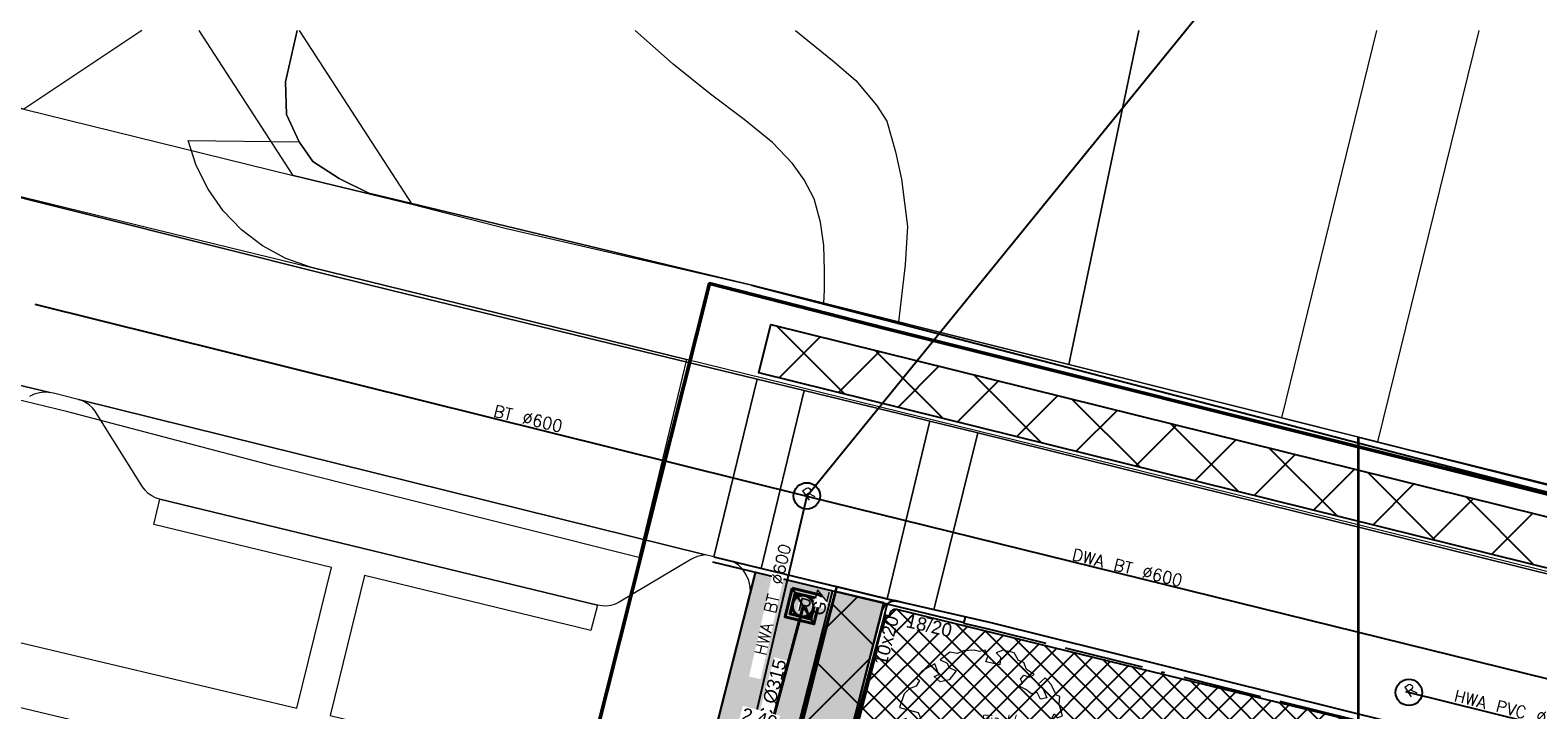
# Model space of a CAD drawing. Header units: metres. Extents: x 252743 to 254903, y 592696 to 593766.
# Tile 47 of 256: x 253660 to 253705, y 593057 to 593077. Entities that reach past the tile are written whole.
import ezdxf
from ezdxf.enums import TextEntityAlignment as Align
from ezdxf.lldxf.tags import DXFTag

# ---------------------------------------------------------------- set-up
doc = ezdxf.new("R2010")
doc.units = ezdxf.units.M
for name, pattern in [('ACAD_ISO10W100', [18, 12, -3, 0, -3]), ('ACAD_ISO11W100', [33, 12, -3, 12, -3, 0, -3]), ('DASHED', [19.05, 12.7, -6.35]), ('IMPORT-KG-KADASTRAAL-SO _2_', [0]), ('IMPORT-KG-PERCEEL-SO _2_', [0])]:
    doc.linetypes.add(name, pattern=pattern)
for name, color, linetype, lineweight in [('132034000_dwg', 8, 'Continuous', 5), ('ALGEMEEN WERKGRENS', 10, 'FENCELINE1', 50), ('B-BH-KG-GRENS_KADASTRAAL-G', 250, 'IMPORT-KG-KADASTRAAL-SO _2_', 18), ('B-BH-KG-GRENS_PERCEEL-G', 250, 'IMPORT-KG-PERCEEL-SO _2_', 18), ('B-BH-VH-GESLOTENVERHARDING-G', 250, 'Continuous', 18), ('B-BH-VH-HALFVERHARDING_GRAVEL-G', 250, 'Continuous', 18), ('B-BH-VH-HALFVERHARDING_GRIND-G', 250, 'Continuous', 18), ('B-BH-VH-OPENVERHARDING-G', 250, 'Continuous', 18), ('B-BH-VH-OPENVERHARDING_STRAATBAKSTEEN-G', 250, 'Continuous', 18), ('B-BH-VH-OPENVERHARDING_TEGEL-G', 250, 'Continuous', 18), ('B-WE-GR-BOOM-S1', 8, 'Continuous', 9), ('B-WE-GR-BOOM_STAMDIAMETER-T', 7, 'Continuous', 25), ('N-RI-HWA-INSPECTIEPUT', 150, 'Continuous', 40), ('N-RI-HWA-PVC', 150, 'ACAD_ISO11W100', 40), ('N-RI-IT-HWA-INSPECTIEPUT', 150, 'Continuous', 40)]:
    doc.layers.add(name, color=color, linetype=linetype, lineweight=lineweight)
doc.layers.add('ALGEMEEN HULP', color=6, linetype='Continuous', plot=False)
doc.layers.add('N-WB-HULP', color=6, linetype='Continuous', plot=False)
for name, color, linetype in [('B-RI-DWA-BETON', 8, 'Continuous'), ('B-RI-HWA-BETON', 8, 'Continuous'), ('B-RI-HWA-PVC', 8, 'Continuous'), ('B-RI-INSPECTIEPUT', 8, 'Continuous'), ('B-RI-TEKST 200', 8, 'Continuous'), ('B-WB-BAND TROTOIRBAND 13 15', 8, 'ACAD_ISO10W100'), ('N-GR-ARC-GROENVOORZIENING-N', 82, 'Continuous'), ('N-KL-NUTSSTROOK', 10, 'Continuous'), ('N-RI-TEKST 200', 7, 'Continuous'), ('N-WB-ANTIWORTELSCHERM', 6, 'ZIGZAG'), ('N-WB-ARC-ASFALT', 8, 'Continuous'), ('N-WB-ARC-BETONTEGEL 30X30', 8, 'Continuous'), ('N-WB-BAND GAZONBAND 10x20', 7, 'DASHED'), ('N-WB-BAND OPSLUITBAND 10x20', 7, 'DASHED'), ('N-WB-BAND TEKST 200', 7, 'Continuous'), ('N-WB-BAND TROTTOIRBAND 18 20', 7, 'ACAD_ISO11W100'), ('N-WB-KANTVERHARDING', 2, 'Continuous'), ('N-WB-MAATVOERING-VERHARDINGEN', 7, 'Continuous')]:
    doc.layers.add(name, color=color, linetype=linetype)
doc.layers.add('B-WE-KG-GRENS_PERCEEL-G', color=7, linetype='KG-PERCEEL-SO', lineweight=18, true_color=0x00a6ff)
doc.layers.add('N-WB-ARC-ASFALT ROOD', color=7, linetype='Continuous', true_color=0xff6666)
doc.layers.get('0').freeze()
doc.styles.add('B_STANDARD 200', font='txt.shx', dxfattribs={"height": 0.36})
doc.styles.add('N_STANDARD 200', font='arial.ttf', dxfattribs={"height": 0.4})
doc.styles.add('NLCS-ISO', font='txt')
doc.styles.get("Standard").update_dxf_attribs({"font": 'simplex.shx'})
doc.linetypes.add('FENCELINE1', pattern='A,6.35,-2.54,[133,ltypeshp.shx,S=2.54,R=0,X=-2.54,Y=0],-2.54,25.4', length=36.83)
tags = doc.linetypes.add('KG-PERCEEL-SO', pattern='A,5.5,-2,["P",Standard,S=1.8,R=0,X=-0.5,Y=-0.9],-2,5.5,-2,[5,NLCS.SHX,S=0.75,R=0,X=0,Y=0],-2', length=19).pattern_tags.tags
tags[6] = DXFTag(74, 10)
doc.linetypes.add('ZIGZAG', pattern='A,0.00254,-5.08,[131,ltypeshp.shx,S=5.08,R=0,X=-5.08,Y=0],-10.16,[131,ltypeshp.shx,S=5.08,R=180,X=5.08,Y=0],-5.08', length=20.32254)
doc.dimstyles.new('N_DIMENSION 200', dxfattribs={"dimtxt": 0.4, "dimasz": 0.4, "dimexe": 0.125, "dimexo": 0.125, "dimgap": 0.25, "dimtad": 1, "dimzin": 3, "dimdsep": 46, "dimtxsty": 'N_STANDARD 200', "dimcen": 0, "dimazin": 3, "dimtfac": 1, "dimtix": 1, "dimtmove": 2, "dimatfit": 3, "dimfxl": 0.125, "dimfxlon": 1, "dimtfill": 1, "dimtolj": 1, "dimtzin": 0, "dimarcsym": 0})

# ---------------------------------------------------------------- blocks, each defined once
blk = doc.blocks.new('SGR-BOOM_06_ST')
at = {"linetype": 'Continuous', "flags": 128}
blk.add_lwpolyline([(2.698, 3.52), (2.53, 3.939), (2.197, 4.064), (1.945, 4.524), (1.273, 4.692), (0.855, 4.524), (1.108, 4.273), (1.064, 3.812), (0.228, 3.98), (0.352, 4.315), (0.184, 4.692), (-0.15, 4.609), (-0.486, 4.692), (-1.155, 4.65), (-1.491, 4.483), (-1.952, 4.565), (-2.539, 4.105), (-2.12, 3.896), (-1.994, 3.644), (-1.575, 3.435), (-1.994, 2.89), (-2.539, 2.766), (-2.915, 3.099), (-2.62, 3.217), (-2.873, 3.855), (-3.628, 3.435), (-4.004, 3.016), (-3.794, 2.848), (-4.004, 2.514), (-4.425, 2.346), (-4.717, 2.054), (-5.01, 1.214), (-3.88, 0.921), (-3.712, 0.544), (-4.004, 0.293), (-4.507, 0.293), (-4.602, 0.556), (-5.093, 0.376), (-4.758, -0.168), (-4.925, -0.377), (-4.717, -0.545), (-4.884, -1.006), (-4.532, -1.182), (-4.717, -1.551), (-4.424, -1.592), (-4.293, -1.707), (-4.619, -2.107), (-3.921, -2.682), (-3.668, -2.431), (-3.46, -1.97), (-3.627, -1.761), (-3.419, -1.174), (-3.124, -1.342), (-2.788, -1.761), (-2.496, -2.01), (-2.788, -2.808), (-3.419, -2.932), (-3.668, -3.394), (-3.333, -3.771), (-2.832, -3.897), (-2.769, -4.022), (-2.706, -4.148), (-2.328, -3.729), (-1.826, -3.729), (-1.575, -3.897), (-1.699, -4.273), (-1.699, -4.609), (-1.154, -4.736), (-0.61, -4.692), (-0.486, -4.945), (-0.233, -4.65), (0.101, -4.483), (-0.059, -4.007), (0.269, -3.896), (0.773, -4.023), (0.856, -4.609), (1.149, -4.565), (1.442, -4.736), (2.071, -4.232), (2.365, -4.356), (2.322, -4.147), (2.657, -3.98), (2.406, -3.728), (2.113, -3.644), (2.574, -3.226), (2.615, -2.975), (3.16, -2.848), (3.538, -3.058), (3.787, -2.807), (3.77, -2.633), (4.123, -2.633), (4.123, -2.387), (4.459, -2.263), (4.459, -2.054), (4.082, -2.054), (4.543, -1.591), (4.25, -1.425), (4.627, -1.55), (4.752, -1.257), (4.543, -0.921), (4.835, -0.461), (4.668, -0.252), (4.25, -0.252), (3.746, 0.085), (4.082, 0.294), (4.375, 0.838), (4.543, 0.589), (4.876, 0.713), (4.667, 1.425), (4.711, 1.886), (4.5, 1.97), (4.164, 2.64), (3.828, 3.013), (3.374, 2.604), (3.663, 2.431), (3.914, 1.802), (3.537, 1.718), (3.327, 2.136), (2.991, 2.054), (2.657, 2.305), (2.238, 2.514), (2.447, 2.682), (2.321, 2.932), (2.53, 3.184), (2.866, 3.059), (3.159, 3.227)], close=True, dxfattribs=at)
blk.add_circle((0, 0), 0.15)
at = {"layer": 'B-WE-GR-BOOM_STAMDIAMETER-T', "style": 'NLCS-ISO'}
blk.add_attdef('STAMDIAMETER', text='', height=0.3, dxfattribs=at).set_placement((0, 0), align=Align.BOTTOM_LEFT)
blk = doc.blocks.new('INSPECTIEPUT BESTAAND')
at = {"linetype": 'Continuous'}
blk.add_circle((0, 0), 0.4, dxfattribs=at)
at = {"ltscale": 0.4, "style": 'B_STANDARD 200'}
blk.add_text('R', height=0.35, rotation=34.1427, dxfattribs=at).set_placement((0.02, -0.164))
blk = doc.blocks.new('132034000_dwg_GWW-CAD Brk tekening 12A-1381409-Plot dakaanzicht')
at = {"layer": 'B-BH-KG-GRENS_KADASTRAAL-G', "color": 253, "linetype": 'Continuous', "lineweight": 9, "flags": 128}
for points in [[(253667904, 593077126), (253667545, 593075562), (253667575, 593074571), (253667960, 593073747), (253668376, 593073149), (253669177, 593072632), (253670076, 593072194), (253681679, 593069399), (253691282, 593066996), (253693408, 593077126)], [(253732391, 593077126), (253728076, 593057711), (253700073, 593064797), (253691282, 593066996)], [(253702225, 593020878), (253703392, 593025347), (253700046, 593026228), (253700046, 593064797), (253700046, 593026228), (253678247, 593032109), (253675949, 593023806), (253679023, 593022964)]]:
    blk.add_lwpolyline(points, dxfattribs=at)
at = {"layer": 'B-BH-KG-GRENS_PERCEEL-G', "color": 253, "linetype": 'Continuous', "lineweight": 9, "flags": 128}
for points in [[(253667904, 593077126), (253667545, 593075562), (253667575, 593074571), (253667960, 593073747), (253668376, 593073149), (253669177, 593072632), (253670076, 593072194), (253681679, 593069399), (253691282, 593066996), (253700073, 593064797), (253700073, 593026228), (253678247, 593032109), (253675949, 593023806), (253674294, 593017788), (253672706, 593011731)], [(253693408, 593077126), (253691282, 593066996), (253681679, 593069399), (253670076, 593072194), (253669177, 593072632), (253668376, 593073149), (253667960, 593073747), (253667575, 593074571), (253667545, 593075562), (253667904, 593077126)], [(253728076, 593057711), (253700073, 593064797), (253691282, 593066996), (253693408, 593077126)], [(253739538, 593016792), (253705519, 593025989), (253705225, 593024858), (253703392, 593025347), (253700046, 593026228), (253700046, 593064797), (253728076, 593057711), (253732212, 593056664), (253737248, 593055370), (253767006, 593047721)]]:
    blk.add_lwpolyline(points, dxfattribs=at)
blk = doc.blocks.new('132034000_dwg_GWW-CAD Bgt tekening 12A-1381416-Plot dakaanzicht')
at = {"layer": 'B-BH-VH-GESLOTENVERHARDING-G', "color": 253, "lineweight": 9, "flags": 128}
blk.add_lwpolyline([(253638278, 593077126), (253652352, 593073822), (253653507, 593073551), (253668308, 593069944), (253679700, 593067148), (253678258, 593061153), (253667178, 593063931), (253660950, 593065565), (253659283, 593065968), (253634582, 593071935), (253632660, 593072379), (253628046, 593073445), (253624508, 593074263), (253612899, 593077126)], dxfattribs=at)
at = {"layer": 'B-BH-VH-HALFVERHARDING_GRAVEL-G', "color": 253, "lineweight": 9, "flags": 128}
blk.add_lwpolyline([(253683007, 593077126), (253684171, 593076171), (253684831, 593075602), (253685460, 593074858), (253685766, 593074371), (253686032, 593073444), (253686213, 593072612), (253686397, 593071177), (253686326, 593070016), (253686120, 593068288), (253683864, 593068852), (253683878, 593069259), (253683882, 593069844), (253683859, 593070605), (253683756, 593071314), (253683572, 593072023), (253683269, 593072594), (253682908, 593073095), (253682307, 593073722), (253681450, 593074424), (253680426, 593075191), (253679297, 593076102), (253678148, 593077126)], dxfattribs=at)
at = {"layer": 'B-BH-VH-HALFVERHARDING_GRIND-G', "color": 253, "lineweight": 9, "flags": 128}
for points in [[(253663195, 593077126), (253659613, 593074738), (253656343, 593075553), (253658659, 593077126)], [(253667958, 593077126), (253671379, 593071861), (253667779, 593072729), (253664928, 593077126)]]:
    blk.add_lwpolyline(points, dxfattribs=at)
at = {"layer": 'B-BH-VH-OPENVERHARDING-G', "color": 253, "lineweight": 9, "flags": 128}
for points in [[(253718990, 593057385), (253701498, 593061712), (253688531, 593064924), (253687077, 593065284), (253686549, 593065415), (253683268, 593066210), (253681842, 593066556), (253670773, 593069239), (253668968, 593069690), (253654013, 593073430), (253648065, 593074794), (253638275, 593077126)], [(253649877, 593077126), (253652110, 593076602), (253656343, 593075553), (253659613, 593074738), (253667779, 593072729), (253671379, 593071861), (253674246, 593071122), (253681679, 593069399), (253683864, 593068852), (253686120, 593068288), (253691282, 593066996), (253697740, 593065381), (253700073, 593064797), (253700645, 593064655), (253702334, 593064237), (253724761, 593058687), (253727470, 593057985), (253727834, 593058348), (253728801, 593059312), (253732685, 593077126)], [(253706586, 593060518), (253692664, 593063966), (253689726, 593064687), (253679700, 593067148), (253668308, 593069944), (253667556, 593070216), (253666854, 593070598), (253666218, 593071083), (253665663, 593071658), (253665201, 593072310), (253664844, 593073025), (253664599, 593073786), (253667960, 593073747), (253668376, 593073149), (253669177, 593072632), (253670076, 593072194), (253681679, 593069399), (253691282, 593066996), (253700073, 593064797), (253724761, 593058687)], [(253638258, 593071462), (253660404, 593066150), (253660245, 593066156), (253660088, 593066138), (253659935, 593066096), (253659790, 593066031)], [(253647426, 593061428), (253667890, 593056583), (253668940, 593060842), (253663553, 593062145), (253663735, 593062918), (253677007, 593059703), (253676805, 593058937), (253669938, 593060608), (253668904, 593056359), (253672093, 593055581), (253672253, 593055559), (253680319, 593054887), (253679783, 593053045), (253671752, 593053682), (253671632, 593053706), (253655653, 593057512)], [(253766720, 593039500), (253750352, 593043729), (253748985, 593044080), (253746816, 593044638), (253734436, 593047820), (253717768, 593052018), (253716072, 593052467), (253715634, 593052544), (253703154, 593055654), (253702288, 593055858), (253701786, 593055976), (253688935, 593059164), (253688580, 593059258), (253687192, 593059560), (253688531, 593064924), (253701498, 593061712), (253718990, 593057385), (253725107, 593055837), (253738219, 593052559), (253738451, 593052492), (253755948, 593047970)], [(253668532, 593011215), (253670047, 593016811), (253670497, 593018474), (253671076, 593020614), (253671415, 593021865), (253679234, 593050753), (253679783, 593053045), (253680319, 593054887), (253681611, 593059899), (253681638, 593060085), (253681630, 593060272), (253681588, 593060455), (253681512, 593060627), (253681406, 593060782), (253681273, 593060915), (253681114, 593061024), (253681963, 593060818), (253684253, 593060272), (253681380, 593049589)], [(253667930, 593000000), (253681380, 593049589), (253684253, 593060272), (253685777, 593059896), (253686083, 593059824), (253685966, 593059818), (253685857, 593059789), (253685759, 593059732), (253685681, 593059649), (253685629, 593059549), (253685611, 593059479), (253684272, 593054313), (253683819, 593052442), (253683068, 593049432), (253681511, 593043935), (253680765, 593041236), (253680441, 593040060), (253679815, 593037796), (253678583, 593033337), (253678244, 593032110), (253674392, 593018159), (253669628, 593000000)]]:
    blk.add_lwpolyline(points, dxfattribs=at)
blk.add_lwpolyline([(253661274, 593065936), (253680280, 593061228), (253680162, 593061214), (253680020, 593061175), (253679887, 593061115), (253679834, 593061084), (253677657, 593059795), (253677538, 593059737), (253677411, 593059698), (253677280, 593059678), (253677148, 593059679), (253677017, 593059701), (253677007, 593059703), (253663735, 593062918), (253663610, 593062958), (253663492, 593063016), (253663385, 593063093), (253663292, 593063186), (253663215, 593063293), (253661842, 593065478), (253661775, 593065585), (253661695, 593065681), (253661603, 593065765), (253661502, 593065836), (253661391, 593065893)], close=True, dxfattribs=at)
at = {"layer": 'B-BH-VH-OPENVERHARDING_STRAATBAKSTEEN-G', "color": 253, "lineweight": 9, "flags": 128}
for points in [[(253638275, 593077126), (253648065, 593074794), (253654013, 593073430), (253668968, 593069690), (253670773, 593069239), (253681842, 593066556), (253680526, 593061167), (253680280, 593061228), (253661274, 593065936), (253661226, 593065948), (253660560, 593066121), (253660404, 593066150), (253638258, 593071462), (253638242, 593071464), (253637478, 593071588), (253623179, 593075014), (253623060, 593075046), (253614393, 593077126)], [(253703710, 593077126), (253700645, 593064655), (253700073, 593064797), (253697740, 593065381), (253700620, 593077126)]]:
    blk.add_lwpolyline(points, dxfattribs=at)
for points in [[(253683268, 593066210), (253681963, 593060818), (253681114, 593061024), (253680526, 593061167), (253681842, 593066556)], [(253688531, 593064924), (253687192, 593059560), (253686083, 593059824), (253685777, 593059896), (253687077, 593065284)]]:
    blk.add_lwpolyline(points, close=True, dxfattribs=at)
at = {"layer": 'B-BH-VH-OPENVERHARDING_TEGEL-G', "color": 253, "lineweight": 9, "flags": 128}
blk.add_lwpolyline([(253687077, 593065284), (253685777, 593059896), (253684253, 593060272), (253681963, 593060818), (253683268, 593066210), (253686549, 593065415)], close=True, dxfattribs=at)
blk = doc.blocks.new('132034000_dwg-1357416-Plot dakaanzicht')
for name in ['132034000_dwg_GWW-CAD Brk tekening 12A-1381409-Plot dakaanzicht', '132034000_dwg_GWW-CAD Bgt tekening 12A-1381416-Plot dakaanzicht']:
    blk.add_blockref(name, (0, 0))
blk = doc.blocks.new('OP HOOGTE STELLEN GIET RWA')
blk.add_lwpolyline([(-1.62, 1.62), (-1.62, -1.63), (1.62, -1.63), (1.62, 1.62)], close=True)
blk.add_circle((0, 0), 1.62)
at = {"insert": (-0.77, 1.18), "char_height": 2, "attachment_point": 1, "style": 'N_STANDARD 200', "bg_fill": 3, "box_fill_scale": 1, "bg_fill_color": 256, "bg_fill_transparency": 0}
blk.add_mtext_dynamic_manual_height_columns('R', width=0.4, gutter_width=2, heights=[0], dxfattribs=at)
blk = doc.blocks.new('INSPECTIEPUT IT')
at = {"flags": 128}
blk.add_lwpolyline([(-2.25, 2.25), (2.25, 2.25), (2.25, -2.25), (-2.25, -2.25), (-2.25, 2.25)], dxfattribs=at)
at = {"layer": 'N-WB-HULP'}
blk.add_line((-2.25, 2.25), (2.25, -2.25), dxfattribs=at)
blk = doc.blocks.new('*D1211')
at = {"layer": 'Defpoints', "color": 0, "transparency": 16777216}
for p in [(253680.66, 593056.23), (253682.95, 593055.519), (253682.974, 593055.608)]:
    blk.add_point(p, dxfattribs=at)
at = {"layer": 'N-WB-MAATVOERING-VERHARDINGEN', "color": 0, "lineweight": -2, "transparency": 16777216}
for p, q in [((253680.636, 593056.142), (253680.604, 593056.021)), ((253681.022, 593056.038), (253682.564, 593055.623)), ((253682.95, 593055.519), (253682.917, 593055.399))]:
    blk.add_line(p, q, dxfattribs=at)
at = {"layer": 'N-WB-MAATVOERING-VERHARDINGEN', "color": 0, "transparency": 16777216}
for points in [[(253681.04, 593056.102), (253681.005, 593055.974), (253680.636, 593056.142)], [(253682.581, 593055.688), (253682.546, 593055.559), (253682.95, 593055.519)]]:
    blk.add_solid(points, dxfattribs=at)
at = {"layer": 'N-WB-MAATVOERING-VERHARDINGEN', "color": 0, "transparency": 16777216, "insert": (253681.911, 593056.269), "char_height": 0.4, "attachment_point": 5, "rotation": 344.9416, "style": 'N_STANDARD 200', "bg_fill": 3, "box_fill_scale": 1.1, "bg_fill_color": 256, "bg_fill_true_color": 13158600, "bg_fill_transparency": 0}
blk.add_mtext('\\A1;2.40', dxfattribs=at)

msp = doc.modelspace()

# ---------------------------------------------------------------- hatches: boundary and pattern name
at = {"layer": 'N-WB-ARC-ASFALT ROOD'}
h = msp.add_hatch(color=256, dxfattribs=at)
h.dxf.hatch_style = 1
edge = h.paths.add_edge_path()
edge.add_line((253681.795, 593060.706), (253684.128, 593060.142))
edge.add_line((253684.128, 593060.142), (253682.599, 593054.136))
edge.add_line((253682.599, 593054.136), (253682.189, 593052.557))
edge.add_line((253682.189, 593052.557), (253680.662, 593047.086))
edge.add_line((253680.662, 593047.086), (253679.105, 593041.508))
edge.add_line((253679.105, 593041.508), (253678.549, 593039.515))
edge.add_line((253678.549, 593039.515), (253677.993, 593037.522))
edge.add_line((253677.993, 593037.522), (253676.886, 593033.555))
edge.add_line((253676.886, 593033.555), (253674.865, 593026.264))
edge.add_line((253674.865, 593026.264), (253672.595, 593018.011))
edge.add_line((253672.595, 593018.011), (253669.181, 593004.99))
edge.add_line((253669.181, 593004.99), (253667.748, 592999.526))
edge.add_line((253667.748, 592999.526), (253666.285, 592994.006))
edge.add_line((253666.285, 592994.006), (253664.083, 592985.561))
edge.add_line((253664.083, 592985.561), (253663.159, 592982.045))
edge.add_line((253663.159, 592982.045), (253662.237, 592978.517))
edge.add_line((253662.237, 592978.517), (253660.007, 592969.955))
edge.add_arc((253666.068, 592968.45), 6.245, 166.0551, 177.3909)
edge.add_arc((253671.373, 592968.35), 11.551, 178.094, 204.1703)
edge.add_line((253660.835, 592963.621), (253661.388, 592962.457))
edge.add_line((253661.388, 592962.457), (253661.92, 592961.407))
edge.add_line((253661.92, 592961.407), (253662.388, 592960.384))
edge.add_line((253662.388, 592960.384), (253663.067, 592958.691))
edge.add_line((253663.067, 592958.691), (253663.742, 592956.937))
edge.add_line((253663.742, 592956.937), (253664.457, 592954.672))
edge.add_line((253664.457, 592954.672), (253665.102, 592952.598))
edge.add_arc((253657.463, 592950.223), 8, -15.1852, 17.2713, ccw=False)
edge.add_line((253665.183, 592948.127), (253663.874, 592943.305))
edge.add_line((253663.874, 592943.305), (253662.202, 592937.148))
edge.add_line((253662.202, 592937.148), (253660.55, 592931.076))
edge.add_line((253660.55, 592931.076), (253657.259, 592918.98))
edge.add_line((253657.259, 592918.98), (253654.956, 592910.519))
edge.add_line((253654.956, 592910.519), (253653.4, 592904.798))
edge.add_arc((253645.125, 592907.161), 8.606, 290.7844, 344.0579, ccw=False)
edge.add_line((253648.179, 592899.116), (253644.081, 592897.519))
edge.add_arc((253645.861, 592892.953), 4.9, 111.2928, 175.0685)
edge.add_line((253640.979, 592893.375), (253640.167, 592883.969))
edge.add_line((253640.167, 592883.969), (253637.782, 592884.242))
edge.add_line((253637.782, 592884.242), (253638.192, 592888.989))
edge.add_line((253638.192, 592888.989), (253638.444, 592891.917))
edge.add_line((253638.444, 592891.917), (253638.588, 592893.581))
edge.add_arc((253645.861, 592892.953), 7.3, 111.2928, 175.0685, ccw=False)
edge.add_line((253643.21, 592899.755), (253647.418, 592901.395))
edge.add_arc((253645.125, 592907.161), 6.205, 291.6812, 344.059)
edge.add_line((253651.092, 592905.457), (253652.689, 592911.326))
edge.add_line((253652.689, 592911.326), (253654.536, 592918.116))
edge.add_line((253654.536, 592918.116), (253656.445, 592925.132))
edge.add_line((253656.445, 592925.132), (253659.311, 592935.663))
edge.add_line((253659.311, 592935.663), (253661.558, 592943.933))
edge.add_line((253661.558, 592943.933), (253662.867, 592948.756))
edge.add_arc((253657.458, 592950.223), 5.604, 344.8212, 377.9019)
edge.add_line((253662.791, 592951.946), (253661.83, 592955.019))
edge.add_arc((253611.13, 592938.489), 53.327, 18.0579, 23.0742)
edge.add_line((253660.191, 592959.389), (253659.935, 592959.98))
edge.add_arc((253868.714, 593063.353), 232.969, 205.88118, 206.34164, ccw=False)
edge.add_arc((253671.595, 592968.368), 14.172, 178.2171, 208.2465, ccw=False)
edge.add_arc((253666.051, 592968.453), 8.628, 166.0634, 177.6374, ccw=False)
edge.add_line((253657.677, 592970.531), (253658.731, 592974.577))
edge.add_line((253658.731, 592974.577), (253659.642, 592978.077))
edge.add_line((253659.642, 592978.077), (253660.85, 592982.701))
edge.add_line((253660.85, 592982.701), (253663.388, 592992.407))
edge.add_line((253663.388, 592992.407), (253664.846, 592997.945))
edge.add_line((253664.846, 592997.945), (253665.667, 593001.045))
edge.add_line((253665.667, 593001.045), (253666.724, 593005.08))
edge.add_line((253666.724, 593005.08), (253668.819, 593013.071))
edge.add_line((253668.819, 593013.071), (253670.282, 593018.652))
edge.add_line((253670.282, 593018.652), (253671.997, 593024.896))
edge.add_line((253671.997, 593024.896), (253674.298, 593033.211))
edge.add_line((253674.298, 593033.211), (253678.762, 593049.205))
edge.add_line((253678.762, 593049.205), (253680.314, 593054.887))
edge.add_line((253680.314, 593054.887), (253681.795, 593060.706))
at = {"layer": 'N-WB-ARC-BETONTEGEL 30X30'}
h = msp.add_hatch(dxfattribs=at)
h.set_pattern_fill('AR-B88', color=256, scale=0.002, angle=255.07, style=0)
h.set_pattern_definition([(255.07, (347.7034, 85.49384), (0.39268046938, -0.1047043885), []), (345.07, (347.7034, 85.49384), (0.445032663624, 0.091635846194), [0.4064, -0.4064])])
h.paths.add_polyline_path([(253684.225, 593060.119), (253682.84, 593054.677), (253682.339, 593052.722), (253681.88, 593051.076), (253680.878, 593047.487), (253676.706, 593032.539), (253674.407, 593024.232), (253672.751, 593018.212), (253674.197, 593017.814), (253675.853, 593023.833), (253678.151, 593032.136), (253682.323, 593047.086), (253683.826, 593052.465), (253684.269, 593054.21), (253685.684, 593059.77)])

# ---------------------------------------------------------------- linework, layer by layer
at = {"layer": 'B-RI-HWA-PVC'}
msp.add_line((253683.342, 593063.008), (253699.51, 593082.89), dxfattribs=at)
at = {"layer": 'B-WB-BAND TROTOIRBAND 13 15'}
msp.add_line((253680.491, 593061.021), (253688.113, 593059.179), dxfattribs=at)
at = {"layer": 'B-WE-KG-GRENS_PERCEEL-G', "ltscale": 0.5}
msp.add_lwpolyline([(253700.046, 593026.228), (253700.073, 593064.797)], dxfattribs=at)
at = {"layer": 'N-WB-ARC-ASFALT'}
msp.add_lwpolyline([(253668.819, 593013.071), (253670.282, 593018.652), (253671.997, 593024.896), (253674.298, 593033.211), (253678.762, 593049.205), (253680.314, 593054.887), (253681.795, 593060.706), (253684.128, 593060.142), (253682.599, 593054.136), (253682.189, 593052.557), (253680.662, 593047.086), (253679.105, 593041.508), (253678.549, 593039.515), (253677.993, 593037.522), (253676.886, 593033.555), (253674.865, 593026.264), (253672.595, 593018.011), (253669.181, 593004.99)], dxfattribs=at)
at = {"layer": 'N-WB-ARC-BETONTEGEL 30X30'}
msp.add_lwpolyline([(253671.224, 593012.144), (253672.941, 593018.476), (253675.089, 593026.396), (253679.36, 593042.14), (253681.199, 593048.923), (253682.816, 593054.931), (253683.682, 593058.149), (253684.253, 593060.272), (253686.083, 593059.824, 0.402213), (253685.611, 593059.479), (253684.273, 593054.317), (253683.825, 593052.466), (253683.068, 593049.432), (253682.749, 593048.305), (253680.973, 593041.988), (253680.468, 593040.156), (253678.244, 593032.11), (253675.949, 593023.806), (253674.295, 593017.793), (253672.706, 593011.731)], format="xyb", dxfattribs=at)
at = {"layer": 'N-WB-BAND OPSLUITBAND 10x20', "ltscale": 0.4}
msp.add_lwpolyline([(253684.167, 593060.294), (253684.165, 593060.288)], dxfattribs=at)
at = {"layer": 'N-WB-BAND TROTTOIRBAND 18 20', "ltscale": 0.2}
msp.add_lwpolyline([(253700.019, 593056.208), (253688.888, 593058.969), (253688.106, 593059.15)], dxfattribs=at)
at = {"layer": 'N-WB-KANTVERHARDING'}
msp.add_line((253688.106, 593059.15), (253688.152, 593059.345), dxfattribs=at)
for points in [[(253684.264, 593060.269), (253684.262, 593060.264)], [(253703.145, 593055.639), (253701.167, 593056.129), (253688.935, 593059.164), (253686.194, 593059.797), (253686.008, 593059.842)]]:
    msp.add_lwpolyline(points, dxfattribs=at)
msp.add_lwpolyline([(253685.68, 593059.92), (253685.68, 593059.92)], close=True, dxfattribs=at)

# ---------------------------------------------------------------- block references
at = {"layer": '132034000_dwg', "color": 253, "lineweight": 9, "xscale": 0.001, "yscale": 0.001, "zscale": 0.001}
msp.add_blockref('132034000_dwg-1357416-Plot dakaanzicht', (0, 0), dxfattribs=at)
at = {"layer": 'B-RI-INSPECTIEPUT', "linetype": 'Continuous', "zscale": 2.5}
for p in [(253683.347, 593063.015), (253701.591, 593057.06)]:
    msp.add_blockref('INSPECTIEPUT BESTAAND', p, dxfattribs=at)
at = {"layer": 'B-WE-GR-BOOM-S1'}
ref = msp.add_blockref('SGR-BOOM_06_ST', (253688.659, 593055.994, -0.431), dxfattribs=dict(at, xscale=0.5, yscale=0.5, zscale=0.65))
ref.add_attrib('STAMDIAMETER', 'Dia 44', dxfattribs={"layer": 'B-WE-GR-BOOM_STAMDIAMETER-T', "height": 0.3, "style": 'NLCS-ISO'}).set_placement((253688.659, 593055.994, -0.431), align=Align.BOTTOM_LEFT)

# ---------------------------------------------------------------- next in the draw order: texts
at = {"layer": 'B-RI-TEKST 200', "char_height": 0.36, "attachment_point": 9, "style": 'B_STANDARD 200', "bg_fill": 3, "box_fill_scale": 1, "bg_fill_color": 256, "bg_fill_transparency": 0}
for s, insert, width, rotation in [('BT Ø600', (253675.893, 593064.938), 2.89735, 346.6762), ('HWA BT Ø600', (253682.871, 593061.507), 4.15029, 77.1369), ('DWA BT Ø600', (253694.676, 593060.261), 4.17183, 346.154), ('HWA PVC Ø315', (253706.608, 593055.887), 4.40504, 346.1149)]:
    msp.add_mtext(s, dxfattribs=dict(at, insert=insert, width=width, rotation=rotation))

# ---------------------------------------------------------------- next in the draw order: hatches: boundary and pattern name
at = {"layer": 'N-GR-ARC-GROENVOORZIENING-N'}
h = msp.add_hatch(dxfattribs=at)
h.set_pattern_fill('ANSI37', color=256, scale=0.15)
edge = h.paths.add_edge_path()
edge.add_line((253684.43, 593054.324), (253704.109, 593049.076))
edge.add_line((253704.109, 593049.076), (253704.713, 593051.388))
edge.add_arc((253701.025, 593052.065), 3.75, 349.6044, 436.0667)
edge.add_line((253701.928, 593055.704), (253686.079, 593059.568))
edge.add_arc((253686.025, 593059.402), 0.174, 72.0349, 192.8125)
edge.add_line((253685.856, 593059.364), (253685.744, 593059.392))
edge.add_line((253685.744, 593059.392), (253684.43, 593054.324))

# ---------------------------------------------------------------- next in the draw order: linework, layer by layer
at = {"layer": 'ALGEMEEN WERKGRENS', "ltscale": 0.3}
msp.add_lwpolyline([(253983.948, 592985.984), (253988.356, 592968.321, 0.128947), (253974.268, 592955.251), (253970.42, 592946.86, -0.083785), (253948.449, 592913.715, -0.090259), (253907.253, 592881.588, -0.15603), (253824.23, 592866.907), (253796.762, 592870.057), (253704.006, 592881.266), (253656.435, 592886.703), (253655.952, 592882.139), (253632.241, 592884.776), (253632.842, 592889.399), (253559.131, 592897.409), (253563.346, 592914.795), (253595.548, 592909.737), (253609.743, 592910.353), (253615.994, 592914.937), (253624.665, 592952.498), (253653.936, 592964.341), (253680.397, 593069.451), (253685.732, 593068.089)], format="xyb", dxfattribs=at)
msp.add_lwpolyline([(253685.732, 593068.089), (253769.686, 593047.088), (253787.727, 593042.262), (253838.409, 593029.075), (253862.83, 593022.638), (253897.424, 593012.683), (253927.283, 593003.747), (253983.948, 592985.984)], dxfattribs=at)
at = {"layer": 'B-RI-DWA-BETON'}
msp.add_line((253683.342, 593063.008), (253731.537, 593051.127), dxfattribs=at)
at = {"layer": 'B-RI-HWA-BETON'}
msp.add_line((253659.954, 593068.822), (253683.342, 593063.008), dxfattribs=at)
at = {"layer": 'B-RI-HWA-PVC'}
for p, q in [((253683.342, 593063.008), (253671.815, 593013.6)), ((253701.488, 593057.088), (253730.19, 593049.98))]:
    msp.add_line(p, q, dxfattribs=at)
at = {"layer": 'N-GR-ARC-GROENVOORZIENING-N'}
msp.add_lwpolyline([(253684.43, 593054.324), (253704.109, 593049.076), (253704.713, 593051.388, 0.396242), (253701.928, 593055.704), (253686.079, 593059.568, 0.581883), (253685.856, 593059.364), (253685.744, 593059.392)], format="xyb", close=True, dxfattribs=at)
at = {"layer": 'N-RI-HWA-PVC'}
msp.add_line((253683.249, 593059.7), (253660.573, 592975.246), dxfattribs=at)
at = {"layer": 'N-WB-ANTIWORTELSCHERM', "ltscale": 0.2}
msp.add_line((253685.708, 593059.453), (253678.326, 593032.088), dxfattribs=at)
at = {"layer": 'N-WB-ARC-BETONTEGEL 30X30'}
msp.add_lwpolyline([(253684.253, 593060.272), (253684.253, 593060.272), (253681.38, 593049.589), (253667.93, 593000), (253660.094, 592970.075), (253659.976, 592969.498)], dxfattribs=at)
msp.add_lwpolyline([(253684.225, 593060.119), (253682.84, 593054.677), (253682.339, 593052.722), (253681.88, 593051.076), (253680.878, 593047.487), (253676.706, 593032.539), (253674.407, 593024.232), (253672.751, 593018.212), (253674.197, 593017.814), (253675.853, 593023.833), (253678.151, 593032.136), (253682.323, 593047.086), (253683.826, 593052.465), (253684.269, 593054.21), (253685.684, 593059.77)], close=True, dxfattribs=at)
at = {"layer": 'N-WB-BAND GAZONBAND 10x20', "ltscale": 0.5}
for points in [[(253684.128, 593060.142), (253682.743, 593054.702), (253682.279, 593052.878), (253676.61, 593032.566)], [(253685.781, 593059.745), (253684.391, 593054.283), (253683.921, 593052.44), (253678.247, 593032.109)]]:
    msp.add_lwpolyline(points, dxfattribs=at)
at = {"layer": 'N-WB-KANTVERHARDING'}
for points in [[(253681.795, 593060.706), (253680.417, 593055.294), (253679.96, 593053.497), (253674.298, 593033.211)], [(253681.832, 593060.852), (253681.832, 593060.85)], [(253684.225, 593060.119), (253682.84, 593054.677), (253682.375, 593052.853), (253676.706, 593032.539)], [(253685.684, 593059.77), (253684.294, 593054.307), (253683.825, 593052.466), (253678.151, 593032.136)]]:
    msp.add_lwpolyline(points, dxfattribs=at)

# ---------------------------------------------------------------- next in the draw order: texts
at = {"layer": 'N-RI-TEKST 200', "insert": (253682.411, 593056.709), "char_height": 0.4, "width": 2.7, "attachment_point": 8, "rotation": 75.2395, "style": 'N_STANDARD 200', "bg_fill": 3, "box_fill_scale": 1, "bg_fill_color": 256, "bg_fill_transparency": 0}
msp.add_mtext('PVC Ø315', dxfattribs=at)

# ---------------------------------------------------------------- next in the draw order: hatches: boundary and pattern name
at = {"layer": 'N-KL-NUTSSTROOK'}
h = msp.add_hatch(dxfattribs=at)
h.set_pattern_fill('ANSI37', color=256, scale=0.5)
h.paths.add_polyline_path([(253982.43, 592983.956), (253960.509, 592990.987), (253931.349, 593000.252), (253928.175, 593001.239), (253919.899, 593003.807), (253913.19, 593005.735), (253882.033, 593014.666), (253854.395, 593022.483), (253848.805, 593024.01), (253826.698, 593029.772), (253802.992, 593035.977), (253789.271, 593039.52), (253743.782, 593051.321), (253736.471, 593053.202), (253725.155, 593056.031), (253681.89, 593066.75), (253682.251, 593068.206), (253725.518, 593057.487), (253736.84, 593054.656), (253744.157, 593052.773), (253789.647, 593040.972), (253803.369, 593037.429), (253827.077, 593031.224), (253849.192, 593025.46), (253854.797, 593023.928), (253882.444, 593016.109), (253913.603, 593007.177), (253920.328, 593005.244), (253928.619, 593002.672), (253931.799, 593001.683), (253960.966, 592992.416), (253982.888, 592985.385)])
h = msp.add_hatch(dxfattribs=at)
h.set_pattern_fill('ANSI37', color=256, scale=0.5)
h.set_pattern_definition([(45, (0.0111, -0.0133), (-1.122532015, 1.122532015), []), (135, (0.0111, -0.0133), (-1.122532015, -1.122532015), [])])
h.paths.add_polyline_path([(253685.684, 593059.77), (253683.944, 593052.956), (253682.008, 593045.957), (253680.077, 593039.037), (253678.153, 593032.145), (253673.858, 593016.519), (253669.75, 593000.847), (253665.641, 592985.196), (253661.555, 592969.551), (253660.104, 592969.93), (253661.566, 592975.544), (253663.032, 592981.168), (253666.008, 592992.55), (253667.485, 592998.278), (253669.011, 593003.944), (253672.005, 593015.365), (253674.98, 593026.302), (253677.999, 593037.17), (253681.191, 593048.608), (253684.225, 593060.116)])

# ---------------------------------------------------------------- next in the draw order: linework, layer by layer
at = {"layer": 'ALGEMEEN HULP'}
msp.add_lwpolyline([(253681.679, 593069.399), (253878.723, 593018.164), (253985.858, 592984.311)], dxfattribs=at)
at = {"layer": 'N-KL-NUTSSTROOK'}
msp.add_lwpolyline([(253913.19, 593005.735), (253882.033, 593014.666), (253854.395, 593022.483), (253848.805, 593024.01), (253826.698, 593029.772), (253802.992, 593035.977), (253789.271, 593039.52), (253743.782, 593051.321), (253736.471, 593053.202), (253725.155, 593056.031), (253681.89, 593066.75), (253682.251, 593068.206), (253725.518, 593057.487), (253736.84, 593054.656), (253744.157, 593052.773), (253789.647, 593040.972), (253803.369, 593037.429), (253827.077, 593031.224), (253849.192, 593025.46), (253854.797, 593023.928), (253882.444, 593016.109), (253913.603, 593007.177)], dxfattribs=at)
msp.add_lwpolyline([(253685.684, 593059.77), (253683.944, 593052.956), (253682.008, 593045.957), (253680.077, 593039.037), (253678.153, 593032.145), (253673.858, 593016.519), (253669.75, 593000.847), (253665.641, 592985.196), (253661.555, 592969.551), (253660.104, 592969.93), (253661.566, 592975.544), (253663.032, 592981.168), (253666.008, 592992.55), (253667.485, 592998.278), (253669.011, 593003.944), (253672.005, 593015.365), (253674.98, 593026.302), (253677.999, 593037.17), (253681.191, 593048.608), (253684.225, 593060.116)], close=True, dxfattribs=at)

# ---------------------------------------------------------------- next in the draw order: block references
at = {"layer": 'N-RI-HWA-INSPECTIEPUT', "xscale": 0.2000000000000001, "yscale": 0.2000000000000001, "zscale": 0.2000000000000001, "rotation": 346.047067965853}
msp.add_blockref('OP HOOGTE STELLEN GIET RWA', (253683.232, 593059.679), dxfattribs=at)

# ---------------------------------------------------------------- next in the draw order: texts
at = {"layer": 'N-WB-BAND TEKST 200', "char_height": 0.4, "attachment_point": 8, "style": 'N_STANDARD 200', "bg_fill": 3, "box_fill_scale": 1, "bg_fill_color": 256, "bg_fill_transparency": 0}
for s, insert, width, rotation in [('10x20', (253685.956, 593058.582), 0.58497, 75.3071), ('{\\C7;18/20}', (253687.01, 593058.881), 1.11436, 347.1215)]:
    msp.add_mtext(s, dxfattribs=dict(at, insert=insert, width=width, rotation=rotation))

# ---------------------------------------------------------------- next in the draw order: dimensions: what is measured, and where the dimension line sits
at = {"layer": 'N-WB-MAATVOERING-VERHARDINGEN'}
dim = msp.add_aligned_dim(p1=(253680.66, 593056.23), p2=(253682.974, 593055.608), distance=-0.091, dimstyle='N_DIMENSION 200', override={"dimfxl": 0.0125}, dxfattribs=at)
dim.commit()
dim.dimension.update_dxf_attribs({"geometry": '*D1211', "text_midpoint": (253681.911, 593056.269)})

# ---------------------------------------------------------------- next in the draw order: block references
at = {"layer": 'N-RI-IT-HWA-INSPECTIEPUT', "xscale": 0.2000000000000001, "yscale": 0.2000000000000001, "zscale": 0.2000000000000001, "rotation": 346.047067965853}
msp.add_blockref('INSPECTIEPUT IT', (253683.232, 593059.679), dxfattribs=at)

# ---------------------------------------------------------------- next in the draw order: texts
at = {"layer": 'N-WB-BAND TEKST 200', "insert": (253683.959, 593059.733), "char_height": 0.4, "width": 0.31426, "attachment_point": 8, "rotation": 75.5002, "style": 'N_STANDARD 200', "bg_fill": 3, "box_fill_scale": 1, "bg_fill_color": 256, "bg_fill_transparency": 0}
msp.add_mtext('GZ', dxfattribs=at)

# ---------------------------------------------------------------- next in the draw order: linework, layer by layer
at = {"layer": 'B-WB-BAND TROTOIRBAND 13 15'}
msp.add_line((253680.526, 593061.167), (253686.101, 593059.82), dxfattribs=at)

doc.saveas('drawing.dxf')
